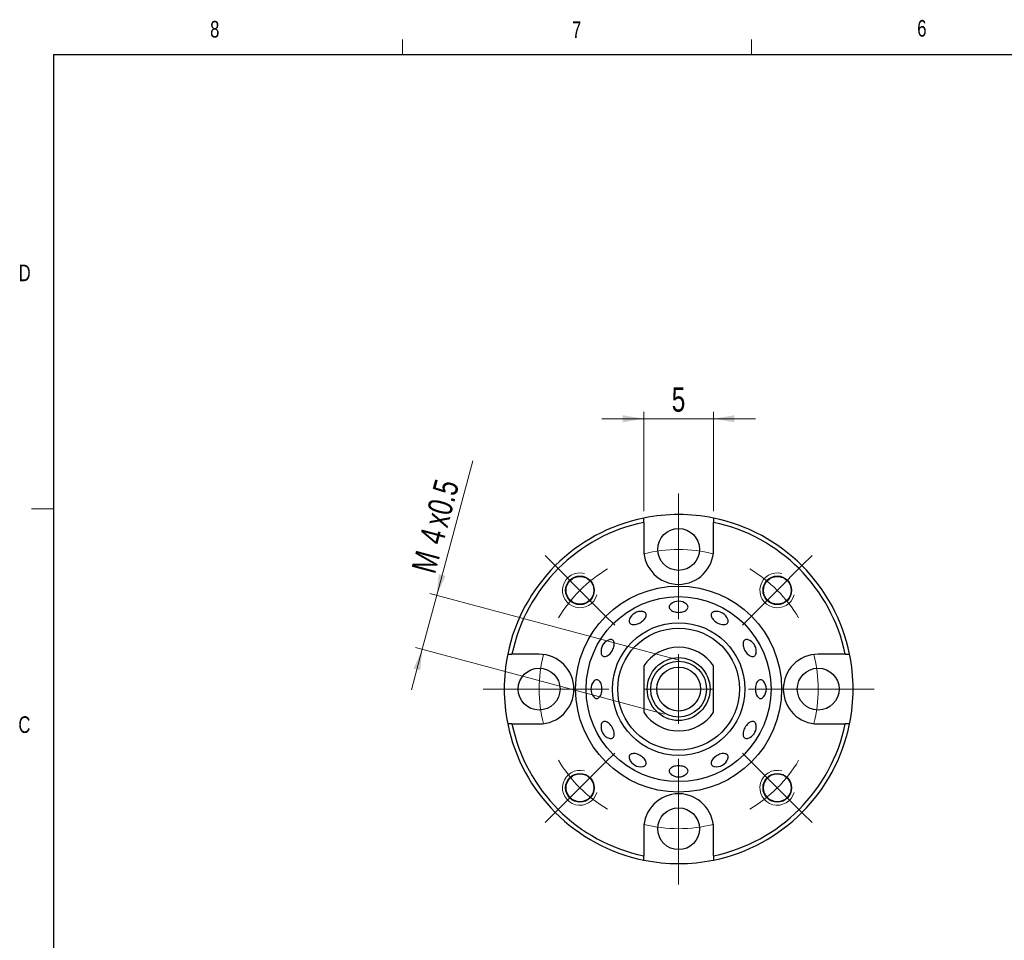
# Model space of a CAD drawing. Header units: millimetres. Extents: x 11 to 649, y 5 to 275.
# Tile 2 of 4: x 11 to 152, y 143 to 275. Entities that reach past the tile are written whole.
import ezdxf

# ---------------------------------------------------------------- set-up
doc = ezdxf.new("R2010")
doc.units = ezdxf.units.MM
doc.styles.add('SLDTEXTSTYLE0', font='TXT', dxfattribs={"width": 0.75})
doc.dimstyles.new('SLDDIMSTYLE2', dxfattribs={"dimtxt": 3.5, "dimasz": 3, "dimexe": 0, "dimexo": 0.0625, "dimgap": 0.875, "dimtad": 1, "dimlfac": 0.5, "dimrnd": 1e-09, "dimzin": 12, "dimdsep": 46, "dimtxsty": 'SLDTEXTSTYLE0', "dimsah": 1, "dimcen": 0.09, "dimadec": 0, "dimazin": 0, "dimtfac": 1, "dimtofl": 0, "dimtmove": 0, "dimatfit": 3, "dimfxl": 1, "dimtolj": 1, "dimtzin": 12, "dimarcsym": 0})
doc.dimstyles.new('SLDDIMSTYLE7', dxfattribs={"dimtxt": 3.5, "dimasz": 3, "dimexe": 0, "dimexo": 0.0625, "dimgap": 0.875, "dimtad": 1, "dimlfac": 0.5, "dimrnd": 1e-09, "dimzin": 12, "dimdsep": 46, "dimtxsty": 'SLDTEXTSTYLE0', "dimsah": 1, "dimcen": 0.09, "dimadec": 0, "dimazin": 0, "dimtfac": 1, "dimtofl": 0, "dimtmove": 0, "dimatfit": 3, "dimfxl": 1, "dimtolj": 1, "dimtzin": 12, "dimarcsym": 0})

# ---------------------------------------------------------------- blocks, each defined once
blk = doc.blocks.new('*D23')
at = {"color": 7, "linetype": 'Continuous', "lineweight": 0}
for p, q in [((70.81, 192.85), (75.96, 212.09)), ((70.81, 192.85), (68.74, 185.12)), ((105.54, 183.54), (69.84, 193.11)), ((68.74, 185.12), (67.19, 179.33)), ((103.47, 175.82), (67.77, 185.38))]:
    blk.add_line(p, q, dxfattribs=at)
for points in [[(70.81, 192.85), (72.07, 195.62), (71.1, 195.88)], [(68.74, 185.12), (67.48, 182.36), (68.44, 182.1)]]:
    blk.add_solid(points, dxfattribs=at)
at = {"color": 7, "linetype": 'Continuous', "lineweight": 0, "char_height": 3.5, "attachment_point": 1, "rotation": 75, "style": 'SLDTEXTSTYLE0'}
for s, insert in [('x0.5', (68.94, 203.31)), ('4', (68.27, 200.82)), ('M', (67.16, 196.68))]:
    blk.add_mtext(s, dxfattribs=dict(at, insert=insert))
blk = doc.blocks.new('*D24')
at = {"color": 7, "linetype": 'Continuous', "lineweight": 0}
for p, q in [((100.47, 204.92), (100.47, 219.14)), ((110.47, 204.92), (110.47, 219.14)), ((100.47, 218.14), (94.47, 218.14)), ((100.47, 218.14), (110.47, 218.14)), ((110.47, 218.14), (116.47, 218.14))]:
    blk.add_line(p, q, dxfattribs=at)
for points in [[(100.47, 218.14), (97.47, 218.64), (97.47, 217.64)], [(110.47, 218.14), (113.47, 217.64), (113.47, 218.64)]]:
    blk.add_solid(points, dxfattribs=at)
at = {"color": 7, "linetype": 'Continuous', "lineweight": 0, "insert": (104.48, 222.65), "char_height": 3.5, "attachment_point": 1, "style": 'SLDTEXTSTYLE0'}
blk.add_mtext('5', dxfattribs=at)
blk = doc.blocks.new('SW_CENTERMARKSYMBOL_3')
at = {"color": 0, "linetype": 'Continuous', "lineweight": 0}
for p, q in [((20, 25), (20, 28)), ((20, 20), (20, 25)), ((20, 20), (20, 15)), ((2.32, 17.68), (0.87, 19.13)), ((20, 10), (20, 19.14)), ((37.68, 17.68), (39.13, 19.13)), ((5.86, 14.14), (2.32, 17.68)), ((34.14, 14.14), (37.68, 17.68)), ((5.86, 14.14), (9.39, 10.61)), ((20, 15), (20, 12)), ((34.14, 14.14), (30.61, 10.61)), ((9.39, 10.61), (10.84, 9.16)), ((30.61, 10.61), (29.16, 9.16)), ((20, 0), (20, 5)), ((-5, 0), (-8, 0)), ((0, 0), (-5, 0)), ((0, 0), (5, 0)), ((10, 0), (0.86, 0)), ((5, 0), (8, 0)), ((20, 0), (15, 0)), ((20, 0), (20, -5)), ((20, 0), (25, 0)), ((30, 0), (39.14, 0)), ((35, 0), (32, 0)), ((40, 0), (35, 0)), ((40, 0), (45, 0)), ((45, 0), (48, 0)), ((9.39, -10.61), (10.84, -9.16)), ((30.61, -10.61), (29.16, -9.16)), ((5.86, -14.14), (9.39, -10.61)), ((20, -10), (20, -19.14)), ((34.14, -14.14), (30.61, -10.61)), ((20, -15), (20, -12)), ((5.86, -14.14), (2.32, -17.68)), ((20, -20), (20, -15)), ((34.14, -14.14), (37.68, -17.68)), ((2.32, -17.68), (0.87, -19.13)), ((37.68, -17.68), (39.13, -19.13)), ((20, -20), (20, -25)), ((20, -25), (20, -28))]:
    blk.add_line(p, q, dxfattribs=at)
for start, end in [(90, 104.3239), (75.6761, 90), (120.6761, 135), (45, 59.3239), (135, 149.3239), (30.6761, 45), (165.6761, 180), (0, 14.3239), (180, 194.3239), (345.6761, 0), (210.6761, 225), (315, 329.3239), (225, 239.3239), (300.6761, 315), (255.6761, 270), (270, 284.3239)]:
    blk.add_arc((20, 0), 20, start, end, dxfattribs=at)

msp = doc.modelspace()

# ---------------------------------------------------------------- linework, layer by layer
at = {"color": 7, "linetype": 'Continuous', "lineweight": 0}
for p, q in [((65.907, 270.309), (65.907, 272.463)), ((115.913, 270.309), (115.913, 272.463)), ((15.907, 205.221), (12.732, 205.221))]:
    msp.add_line(p, q, dxfattribs=at)
at = {"color": 7, "linetype": 'Continuous', "lineweight": 30}
for p, q in [((15.907, 270.309), (415.957, 270.309)), ((15.907, 270.309), (15.907, 9.959)), ((100.472, 203.304), (100.472, 199.422)), ((110.472, 199.422), (110.472, 203.304)), ((85.472, 184.422), (81.59, 184.422)), ((129.354, 184.422), (125.472, 184.422)), ((100.472, 182.739), (100.472, 176.105)), ((110.472, 176.105), (110.472, 182.739)), ((81.59, 174.422), (85.472, 174.422)), ((125.472, 174.422), (129.354, 174.422)), ((100.472, 159.422), (100.472, 155.54)), ((110.472, 155.54), (110.472, 159.422))]:
    msp.add_line(p, q, dxfattribs=at)
at = {"color": 7, "linetype": 'Continuous', "lineweight": 30, "flags": 128}
for points in [[(99.6, 188.76), (99.774, 188.831), (99.945, 188.917), (100.109, 189.017), (100.262, 189.128), (100.402, 189.249), (100.526, 189.378), (100.631, 189.51), (100.715, 189.644), (100.776, 189.777), (100.813, 189.907), (100.825, 190.03), (100.813, 190.144), (100.776, 190.247), (100.715, 190.337), (100.631, 190.411), (100.526, 190.469), (100.402, 190.509), (100.359, 190.518)], [(104.352, 191.588), (104.34, 191.578), (104.248, 191.483), (104.181, 191.381), (104.14, 191.275), (104.126, 191.167), (104.14, 191.059), (104.181, 190.953), (104.248, 190.852), (104.34, 190.757), (104.455, 190.67), (104.591, 190.594), (104.745, 190.529), (104.913, 190.477), (105.093, 190.439), (105.281, 190.416), (105.472, 190.408)], [(105.472, 190.408), (105.664, 190.416), (105.851, 190.439), (106.031, 190.477), (106.2, 190.529), (106.354, 190.594), (106.489, 190.67), (106.604, 190.757), (106.696, 190.852), (106.764, 190.953), (106.804, 191.059), (106.818, 191.167), (106.804, 191.275), (106.764, 191.381), (106.696, 191.483), (106.604, 191.578), (106.592, 191.588)], [(110.585, 190.518), (110.542, 190.509), (110.418, 190.469), (110.314, 190.411), (110.23, 190.337), (110.169, 190.247), (110.132, 190.144), (110.119, 190.03), (110.132, 189.907), (110.169, 189.777), (110.23, 189.644), (110.314, 189.51), (110.418, 189.378), (110.542, 189.249), (110.682, 189.128), (110.836, 189.017), (111, 188.917), (111.17, 188.831), (111.345, 188.76)], [(98.419, 189.398), (98.386, 189.281), (98.374, 189.158), (98.386, 189.043), (98.423, 188.94), (98.485, 188.851), (98.568, 188.776), (98.673, 188.718), (98.797, 188.678), (98.937, 188.657), (99.09, 188.654), (99.254, 188.671), (99.425, 188.707), (99.6, 188.76)], [(111.345, 188.76), (111.519, 188.707), (111.69, 188.671), (111.854, 188.654), (112.008, 188.657), (112.148, 188.678), (112.271, 188.718), (112.376, 188.776), (112.46, 188.851), (112.521, 188.94), (112.558, 189.043), (112.571, 189.158), (112.558, 189.281), (112.525, 189.398)], [(96.134, 185.295), (96.188, 185.469), (96.223, 185.64), (96.24, 185.804), (96.238, 185.957), (96.216, 186.097), (96.176, 186.221), (96.118, 186.326), (96.044, 186.41), (95.954, 186.471), (95.851, 186.508), (95.737, 186.521), (95.614, 186.508), (95.496, 186.475)], [(115.448, 186.475), (115.331, 186.508), (115.208, 186.521), (115.094, 186.508), (114.991, 186.471), (114.901, 186.41), (114.826, 186.326), (114.768, 186.221), (114.728, 186.097), (114.707, 185.957), (114.704, 185.804), (114.721, 185.64), (114.757, 185.469), (114.81, 185.295), (114.881, 185.12), (114.967, 184.949), (115.067, 184.785), (115.179, 184.632), (115.3, 184.492), (115.428, 184.368), (115.56, 184.263), (115.694, 184.18), (115.828, 184.119), (115.957, 184.081), (116.08, 184.069), (116.194, 184.081), (116.297, 184.119), (116.387, 184.18), (116.462, 184.263), (116.519, 184.368), (116.56, 184.492), (116.568, 184.535)], [(94.376, 184.535), (94.385, 184.492), (94.425, 184.368), (94.483, 184.263), (94.557, 184.18), (94.647, 184.119), (94.75, 184.081), (94.864, 184.069), (94.987, 184.081), (95.117, 184.119), (95.25, 184.18), (95.384, 184.263), (95.517, 184.368), (95.645, 184.492), (95.766, 184.632), (95.878, 184.785), (95.977, 184.949), (96.064, 185.12), (96.134, 185.295)], [(94.486, 179.422), (94.478, 179.614), (94.455, 179.801), (94.418, 179.981), (94.366, 180.15), (94.301, 180.303), (94.224, 180.439), (94.137, 180.554), (94.042, 180.646), (93.941, 180.713), (93.835, 180.754), (93.727, 180.768), (93.619, 180.754), (93.513, 180.713), (93.412, 180.646), (93.316, 180.554), (93.306, 180.542)], [(117.638, 180.542), (117.628, 180.554), (117.533, 180.646), (117.431, 180.713), (117.326, 180.754), (117.218, 180.768), (117.109, 180.754), (117.004, 180.713), (116.902, 180.646), (116.807, 180.554), (116.72, 180.439), (116.644, 180.303), (116.579, 180.15), (116.527, 179.981), (116.489, 179.801), (116.466, 179.614), (116.458, 179.422), (116.466, 179.231), (116.489, 179.043), (116.527, 178.863), (116.579, 178.694), (116.644, 178.541), (116.72, 178.405), (116.807, 178.29), (116.902, 178.198), (117.004, 178.131), (117.109, 178.09), (117.218, 178.076), (117.326, 178.09), (117.431, 178.131), (117.533, 178.198), (117.628, 178.29), (117.638, 178.302)], [(93.306, 178.302), (93.316, 178.29), (93.412, 178.198), (93.513, 178.131), (93.619, 178.09), (93.727, 178.076), (93.835, 178.09), (93.941, 178.131), (94.042, 178.198), (94.137, 178.29), (94.224, 178.405), (94.301, 178.541), (94.366, 178.694), (94.418, 178.863), (94.455, 179.043), (94.478, 179.231), (94.486, 179.422)], [(96.134, 173.549), (96.064, 173.724), (95.977, 173.895), (95.878, 174.059), (95.766, 174.212), (95.645, 174.352), (95.517, 174.476), (95.384, 174.581), (95.25, 174.664), (95.117, 174.726), (94.987, 174.763), (94.864, 174.775), (94.75, 174.763), (94.647, 174.726), (94.557, 174.664), (94.483, 174.581), (94.425, 174.476), (94.385, 174.352), (94.376, 174.309)], [(116.568, 174.309), (116.56, 174.352), (116.519, 174.476), (116.462, 174.581), (116.387, 174.664), (116.297, 174.726), (116.194, 174.763), (116.08, 174.775), (115.957, 174.763), (115.828, 174.726), (115.694, 174.664), (115.56, 174.581), (115.428, 174.476), (115.3, 174.352), (115.179, 174.212), (115.067, 174.059), (114.967, 173.895), (114.881, 173.724), (114.81, 173.549), (114.757, 173.375), (114.721, 173.204), (114.704, 173.04), (114.707, 172.887), (114.728, 172.747), (114.768, 172.623), (114.826, 172.518), (114.901, 172.434), (114.991, 172.373), (115.094, 172.336), (115.208, 172.324), (115.331, 172.336), (115.448, 172.369)], [(95.496, 172.369), (95.614, 172.336), (95.737, 172.324), (95.851, 172.336), (95.954, 172.373), (96.044, 172.434), (96.118, 172.518), (96.176, 172.623), (96.216, 172.747), (96.238, 172.887), (96.24, 173.04), (96.223, 173.204), (96.188, 173.375), (96.134, 173.549)], [(100.359, 168.326), (100.402, 168.335), (100.526, 168.375), (100.631, 168.433), (100.715, 168.507), (100.776, 168.597), (100.813, 168.7), (100.825, 168.814), (100.813, 168.937), (100.776, 169.067), (100.715, 169.2), (100.631, 169.334), (100.526, 169.467), (100.402, 169.595), (100.262, 169.716), (100.109, 169.827), (99.945, 169.927), (99.774, 170.013), (99.6, 170.084), (99.425, 170.138), (99.254, 170.173), (99.09, 170.19), (98.937, 170.187), (98.797, 170.166), (98.673, 170.126), (98.568, 170.068), (98.485, 169.993), (98.423, 169.904), (98.386, 169.801), (98.374, 169.687), (98.386, 169.564), (98.419, 169.446)], [(112.525, 169.446), (112.558, 169.564), (112.571, 169.687), (112.558, 169.801), (112.521, 169.904), (112.46, 169.993), (112.376, 170.068), (112.271, 170.126), (112.148, 170.166), (112.008, 170.187), (111.854, 170.19), (111.69, 170.173), (111.519, 170.138), (111.345, 170.084), (111.17, 170.013), (111, 169.927), (110.836, 169.827), (110.682, 169.716), (110.542, 169.595), (110.418, 169.467), (110.314, 169.334), (110.23, 169.2), (110.169, 169.067), (110.132, 168.937), (110.119, 168.814), (110.132, 168.7), (110.169, 168.597), (110.23, 168.507), (110.314, 168.433), (110.418, 168.375), (110.542, 168.335), (110.585, 168.326)], [(106.592, 167.256), (106.604, 167.266), (106.696, 167.361), (106.764, 167.463), (106.804, 167.569), (106.818, 167.677), (106.804, 167.785), (106.764, 167.891), (106.696, 167.992), (106.604, 168.087), (106.489, 168.174), (106.354, 168.251), (106.2, 168.315), (106.031, 168.367), (105.851, 168.405), (105.664, 168.428), (105.472, 168.436), (105.281, 168.428), (105.093, 168.405), (104.913, 168.367), (104.745, 168.315), (104.591, 168.251), (104.455, 168.174), (104.34, 168.087), (104.248, 167.992), (104.181, 167.891), (104.14, 167.785), (104.126, 167.677), (104.14, 167.569), (104.181, 167.463), (104.248, 167.361), (104.34, 167.266), (104.352, 167.256)]]:
    msp.add_lwpolyline(points, dxfattribs=at)
at = {"color": 7, "linetype": 'Continuous', "lineweight": 30}
for centre, radius in [((105.472, 199.422), 3), ((91.33, 193.564), 2.05), ((91.33, 193.564), 1.993), ((119.614, 193.564), 2.05), ((119.614, 193.564), 1.993), ((105.472, 179.422), 14.755), ((105.472, 179.422), 13.254), ((105.472, 179.422), 9.497), ((105.472, 179.422), 8.729), ((105.472, 179.422), 4.5), ((85.472, 179.422), 3), ((105.472, 179.422), 4), ((105.472, 179.422), 3.14), ((125.472, 179.422), 3), ((91.33, 165.28), 2.05), ((91.33, 165.28), 1.993), ((119.614, 165.28), 2.05), ((119.614, 165.28), 1.993), ((105.472, 159.422), 3)]:
    msp.add_circle(centre, radius, dxfattribs=at)
for centre, radius, start, end in [((105.472, 179.422), 25, 101.53696, 168.46304), ((105.472, 179.422), 24.4, 101.8247, 168.1753), ((105.472, 179.422), 25, 78.46304, 101.53696), ((105.472, 179.422), 25, 11.53696, 78.46304), ((105.472, 179.422), 24.4, 11.8247, 78.1753), ((105.472, 199.422), 5, 180, 0), ((105.472, 190.266), 1.733, 49.73075, 130.26925), ((100.05, 188.813), 1.733, 79.73075, 160.26925), ((110.894, 188.813), 1.733, 19.73075, 100.26925), ((96.081, 184.844), 1.733, 109.73075, 190.26925), ((114.863, 184.844), 1.733, 0, 70.26925), ((105.472, 179.422), 6, 33.55731, 146.44269), ((114.863, 184.844), 1.733, 349.73075, 0), ((105.472, 179.422), 25, 168.46304, 191.53696), ((85.472, 179.422), 5, 270, 90), ((125.472, 179.422), 5, 90, 270), ((105.472, 179.422), 25, 348.46304, 11.53696), ((94.628, 179.422), 1.733, 139.73075, 220.26925), ((116.316, 179.422), 1.733, 0, 40.26925), ((116.316, 179.422), 1.733, 319.73075, 0), ((105.472, 179.422), 6, 213.55731, 326.44269), ((105.472, 179.422), 25, 191.53696, 258.46304), ((105.472, 179.422), 24.4, 191.8247, 258.1753), ((96.081, 174), 1.733, 169.73075, 250.26925), ((105.472, 179.422), 24.4, 281.8247, 348.1753), ((105.472, 179.422), 25, 281.53696, 348.46304), ((114.863, 174), 1.733, 289.73075, 0), ((114.863, 174), 1.733, 0, 10.26925), ((100.05, 170.031), 1.733, 199.73075, 280.26925), ((110.894, 170.031), 1.733, 259.73075, 340.26925), ((105.472, 168.578), 1.733, 229.73075, 310.26925), ((105.472, 159.422), 5, 0, 180), ((105.472, 179.422), 25, 258.46304, 281.53696)]:
    msp.add_arc(centre, radius, start, end, dxfattribs=at)
at = {"color": 7, "linetype": 'Continuous', "lineweight": 0}
for centre, radius in [((91.33, 193.564), 2.5), ((119.614, 193.564), 2.5), ((105.472, 179.422), 3.14), ((91.33, 165.28), 2.5), ((119.614, 165.28), 2.5)]:
    msp.add_arc(centre, radius, 75, 345, dxfattribs=at)
at = {"color": 7, "linetype": 'Continuous', "lineweight": 30}
for points in [[(100.472, 203.304), (100.472, 203.509), (100.472, 203.713), (100.472, 203.917)], [(110.472, 203.917), (110.472, 203.713), (110.472, 203.509), (110.472, 203.304)], [(80.977, 184.422), (81.182, 184.422), (81.386, 184.422), (81.59, 184.422)], [(129.354, 184.422), (129.559, 184.422), (129.763, 184.422), (129.967, 184.422)], [(81.59, 174.422), (81.386, 174.422), (81.182, 174.422), (80.977, 174.422)], [(129.967, 174.422), (129.763, 174.422), (129.559, 174.422), (129.354, 174.422)], [(100.472, 154.927), (100.472, 155.131), (100.472, 155.336), (100.472, 155.54)], [(110.472, 155.54), (110.472, 155.336), (110.472, 155.131), (110.472, 154.927)]]:
    msp.add_open_spline(points, degree=3, dxfattribs=at)

# ---------------------------------------------------------------- block references
at = {"color": 7, "linetype": 'Continuous', "lineweight": 0}
msp.add_blockref('SW_CENTERMARKSYMBOL_3', (85.472, 179.422), dxfattribs=at)

# ---------------------------------------------------------------- texts
at = {"color": 7, "linetype": 'Continuous', "lineweight": 0, "char_height": 2.381, "attachment_point": 1, "style": 'SLDTEXTSTYLE0'}
for s, insert in [('8', (38.331, 275.12)), ('6', (139.667, 275.253)), ('7', (90.195, 275.048)), ('D', (10.887, 240.222)), ('C', (10.854, 175.523))]:
    msp.add_mtext(s, dxfattribs=dict(at, insert=insert))

# ---------------------------------------------------------------- dimensions: what is measured, and where the dimension line sits
at = {"color": 7, "linetype": 'Continuous', "lineweight": 0}
dim = msp.add_linear_dim(base=(110.472, 218.136), p1=(100.472, 203.917), p2=(110.472, 203.917), dimstyle='SLDDIMSTYLE2', dxfattribs=at)
dim.commit()
dim.dimension.update_dxf_attribs({"geometry": '*D24', "text_midpoint": (105.773, 218.136), "dimtype": 160})
dim = msp.add_linear_dim(base=(68.738, 185.124), p1=(106.508, 183.286), p2=(104.437, 175.558), angle=75, text='M<>x0.5', dimstyle='SLDDIMSTYLE7', dxfattribs=at)
dim.commit()
dim.dimension.update_dxf_attribs({"geometry": '*D23', "text_midpoint": (73.536, 203.031), "dimtype": 160})

doc.saveas('drawing.dxf')
